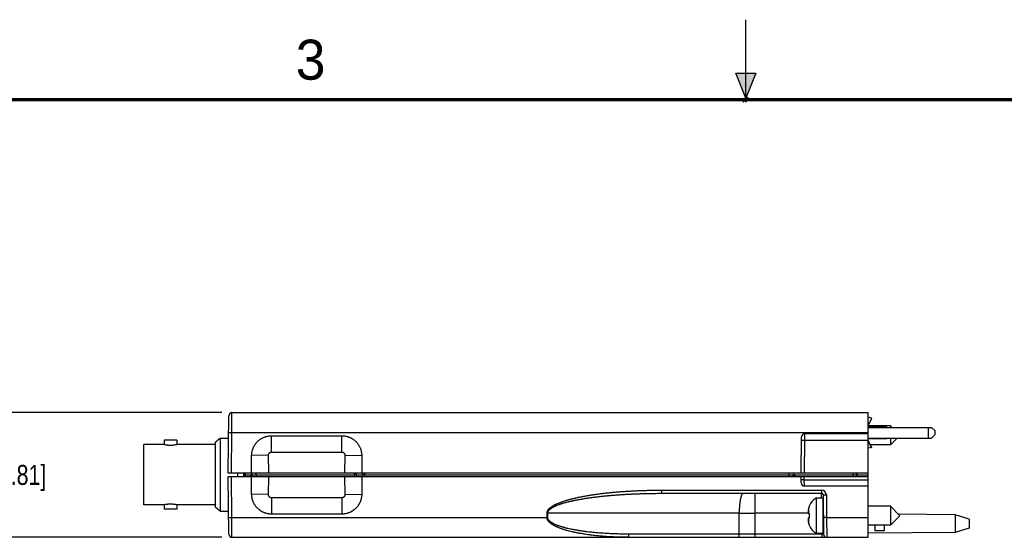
# Model space of a CAD drawing. Header units: inches. Extents: x 0 to 22, y 0 to 17.
# Tile 5 of 23: x 6.5 to 12.6, y 13.8 to 17. Entities that reach past the tile are written whole.
import ezdxf

# ---------------------------------------------------------------- set-up
doc = ezdxf.new("R2010")
doc.units = ezdxf.units.IN
doc.header["$LTSCALE"] = 1.21
doc.header["$MEASUREMENT"] = 0
doc.layers.get('0').update_dxf_attribs({"linetype": 'CONTINUOUS'})
doc.layers.add('DIMENSIONS', color=7, linetype='CONTINUOUS')
doc.styles.get("Standard").update_dxf_attribs({"font": 'txt', "width": 0.8})
doc.styles.add('TEXTSTYLE_2', font='txt')
doc.dimstyles.new('DIMSTYLE_2', dxfattribs={"dimtxt": 0.125, "dimasz": 0.18, "dimexe": 0.18, "dimexo": 0.0625, "dimgap": 0.09, "dimtad": 0, "dimtih": 1, "dimtoh": 1, "dimdec": 3, "dimzin": 4, "dimdsep": 46, "dimtxsty": 'STANDARD', "dimblk": '_FILLED', "dimblk1": '_FILLED', "dimblk2": '_FILLED', "dimcen": 0.09, "dimadec": 0, "dimazin": 0, "dimtp": 0.01, "dimtm": 0.01, "dimtfac": 1, "dimtdec": 3, "dimtofl": 0, "dimtmove": 0, "dimatfit": 3, "dimldrblk": '_FILLED', "dimfxl": 1, "dimtolj": 1, "dimtzin": 4, "dimarcsym": 0})

# ---------------------------------------------------------------- blocks, each defined once
blk = doc.blocks.new('_FILLED')
at = {"color": 0, "linetype": 'BYBLOCK'}
blk.add_solid([(0, 0), (-1, 0.174), (-1, -0.174)], dxfattribs=at)
blk = doc.blocks.new('*D10')
at = {"layer": 'DIMENSIONS', "color": 2, "linetype": 'CONTINUOUS'}
for p, q in [((7.7267, 14.5444), (6.1136, 14.5444)), ((6.2386, 14.5444), (6.2386, 14.2794)), ((6.2386, 13.7644), (6.2386, 14.0294)), ((7.7267, 13.7644), (6.1136, 13.7644))]:
    blk.add_line(p, q, dxfattribs=at)
at = {"layer": 'DIMENSIONS', "color": 2, "linetype": 'CONTINUOUS', "xscale": 0.18, "yscale": 0.18, "zscale": 0.18}
for p, rotation in [((6.2386, 14.5444), 90), ((6.2386, 13.7644), 270)]:
    blk.add_blockref('_FILLED', p, dxfattribs=dict(at, rotation=rotation))
at = {"layer": 'DIMENSIONS', "color": 2, "linetype": 'CONTINUOUS', "insert": (6.2386, 14.2169), "char_height": 0.125, "width": 1.225, "attachment_point": 2, "line_spacing_factor": 0.9}
blk.add_mtext('.780{\\Ftxt.shx;\\W1.000000;\\H0.125000; }[19.81]', dxfattribs=at)

msp = doc.modelspace()

# ---------------------------------------------------------------- hatches: boundary and pattern name
at = {"linetype": 'CONTINUOUS'}
msp.add_hatch(color=2, dxfattribs=at).paths.add_polyline_path([(11, 16.51), (10.9375, 16.6663), (11.0625, 16.6663)])

# ---------------------------------------------------------------- linework, layer by layer
at = {"color": 2, "linetype": 'CONTINUOUS'}
for p, q in [((11, 16.485), (11, 17)), ((11, 16.51), (10.9375, 16.6663)), ((10.9375, 16.6663), (11.0625, 16.6663)), ((11.0625, 16.6663), (11, 16.51)), ((11.015, 16.515), (10.985, 16.485)), ((10.985, 16.485), (11, 16.515)), ((11, 16.485), (11.015, 16.515))]:
    msp.add_line(p, q, dxfattribs=at)
at = {"color": 7, "linetype": 'CONTINUOUS'}
for p, q in [((7.766, 14.1644), (7.7692, 14.5245)), ((7.7892, 14.5444), (11.766, 14.5444)), ((11.766, 13.7644), (11.766, 14.5444)), ((11.7883, 14.5096), (11.766, 14.5145)), ((11.766, 14.4606), (11.7886, 14.5089)), ((11.766, 14.4114), (11.368, 14.4114)), ((11.9042, 14.4604), (11.766, 14.4604)), ((11.881, 14.4534), (11.766, 14.4534)), ((11.766, 14.4514), (12.1614, 14.4514)), ((11.881, 14.4534), (11.881, 14.4514)), ((11.9133, 14.4514), (11.9042, 14.4604)), ((11.9042, 14.4604), (11.9042, 14.4514)), ((12.1614, 14.4514), (12.181, 14.4317)), ((12.181, 14.404), (12.1614, 14.3844)), ((12.181, 14.4317), (12.181, 14.404)), ((7.2386, 13.967), (7.2386, 14.345)), ((7.3645, 14.345), (7.2386, 14.345)), ((7.3645, 14.3725), (7.3645, 14.345)), ((7.4445, 14.3725), (7.3645, 14.3725)), ((7.4445, 14.3725), (7.4445, 14.345)), ((7.686, 14.345), (7.4445, 14.345)), ((7.686, 13.9531), (7.686, 14.3589)), ((7.716, 14.385), (7.716, 13.927)), ((7.716, 14.385), (7.7679, 14.385)), ((8.037, 14.3994), (8.4751, 14.3994)), ((11.346, 14.1644), (11.348, 14.3915)), ((11.766, 14.3844), (12.1614, 14.3844)), ((11.766, 14.3824), (11.881, 14.3824)), ((11.766, 14.3701), (11.7855, 14.3262)), ((11.766, 14.3651), (11.7837, 14.3254)), ((11.9042, 14.3423), (11.7784, 14.3423)), ((11.881, 14.3824), (11.881, 14.3844)), ((11.9463, 14.3844), (11.9042, 14.3423)), ((11.9042, 14.3844), (11.9042, 14.3423)), ((11.7833, 14.3256), (11.766, 14.3222)), ((11.7852, 14.3255), (11.766, 14.3217)), ((11.7835, 14.3256), (11.7833, 14.3256)), ((11.7837, 14.3254), (11.7835, 14.3256)), ((11.7837, 14.3254), (11.7855, 14.3262)), ((11.784, 14.3256), (11.7852, 14.3255)), ((7.911, 14.1644), (7.912, 14.2754)), ((8.6, 14.2754), (8.601, 14.1644)), ((11.766, 14.1644), (7.766, 14.1644)), ((7.824, 14.1644), (7.824, 14.1444)), ((7.861, 14.1644), (7.861, 14.1444)), ((7.8691, 14.1444), (7.8693, 14.1644)), ((7.9164, 14.1444), (7.9162, 14.1545)), ((11.2957, 14.1444), (11.2958, 14.1545)), ((11.6908, 14.1644), (11.6909, 14.1542)), ((7.7692, 13.7842), (7.766, 14.1444)), ((7.766, 14.1444), (11.766, 14.1444)), ((7.912, 14.0333), (7.911, 14.1444)), ((8.601, 14.1444), (8.6, 14.0333)), ((11.3464, 14.1042), (11.346, 14.1444)), ((10.4739, 14.0394), (11.4741, 14.0394)), ((11.766, 14.0844), (11.3664, 14.0844)), ((11.481, 14.0096), (11.4407, 14.0096)), ((11.4407, 14.0096), (11.4407, 13.7891)), ((11.481, 14.0096), (11.481, 13.7891)), ((11.4841, 14.0294), (11.4862, 13.7842)), ((7.3645, 13.967), (7.2386, 13.967)), ((7.3645, 13.967), (7.3645, 13.9395)), ((7.4445, 13.9395), (7.3645, 13.9395)), ((7.4445, 13.967), (7.4445, 13.9395)), ((7.686, 13.967), (7.4445, 13.967)), ((7.716, 13.927), (7.7679, 13.927)), ((8.4751, 13.9094), (8.037, 13.9094)), ((11.3899, 13.9146), (11.3963, 13.9139)), ((11.3963, 13.9594), (11.3963, 13.9576)), ((11.3963, 13.9139), (11.3963, 13.8848)), ((11.9042, 13.9584), (11.766, 13.9584)), ((11.9633, 13.8994), (11.9042, 13.9584)), ((11.9042, 13.9584), (11.9042, 13.8403)), ((12.3099, 13.9054), (11.9547, 13.908)), ((11.3963, 13.8848), (11.3899, 13.8841)), ((11.4856, 13.86), (11.485, 13.86)), ((11.9633, 13.8994), (11.9042, 13.8403)), ((12.396, 13.8774), (12.3099, 13.9054)), ((12.3099, 13.9054), (12.3099, 13.7934)), ((12.396, 13.8774), (12.396, 13.8214)), ((11.3963, 13.8411), (11.3963, 13.8393)), ((11.481, 13.7891), (11.4407, 13.7891)), ((11.9042, 13.8403), (11.766, 13.8403)), ((12.3099, 13.7934), (11.766, 13.7893)), ((11.806, 13.8403), (11.806, 13.805)), ((11.866, 13.8056), (11.806, 13.805)), ((11.866, 13.8403), (11.866, 13.8056)), ((12.396, 13.8214), (12.3099, 13.7934)), ((7.7892, 13.7644), (11.766, 13.7644))]:
    msp.add_line(p, q, dxfattribs=at)
at = {"color": 9, "linetype": 'CONTINUOUS'}
for p, q in [((7.7883, 14.4204), (7.7892, 14.5444)), ((11.766, 14.4619), (11.7883, 14.5096)), ((7.7683, 14.4204), (7.7883, 14.4204)), ((7.786, 14.1644), (7.7883, 14.4204)), ((7.7883, 14.4204), (11.766, 14.4204)), ((11.368, 14.4114), (11.3678, 14.3717)), ((12.141, 14.4514), (12.141, 14.3844)), ((8.037, 14.2976), (8.037, 14.3994)), ((8.4751, 14.2976), (8.4751, 14.3994)), ((11.3478, 14.3717), (11.3678, 14.3717)), ((11.3678, 14.3717), (11.366, 14.1644)), ((11.3678, 14.3717), (11.766, 14.3717)), ((11.766, 14.3645), (11.7833, 14.3256)), ((8.0175, 14.2778), (7.912, 14.2754)), ((8.0196, 14.1644), (8.0175, 14.2778)), ((8.037, 14.2976), (8.4751, 14.2976)), ((8.4945, 14.2778), (8.4924, 14.1644)), ((8.4945, 14.2778), (8.6, 14.2754)), ((7.8692, 14.1541), (7.8742, 14.1542)), ((7.8741, 14.1444), (7.8742, 14.1542)), ((7.8742, 14.1542), (7.8743, 14.1644)), ((7.8742, 14.1542), (7.9162, 14.1542)), ((7.9162, 14.1545), (7.9412, 14.1545)), ((7.9412, 14.1545), (7.9412, 14.1644)), ((7.9414, 14.1444), (7.9412, 14.1545)), ((7.9412, 14.1545), (8.5544, 14.1545)), ((8.5544, 14.1545), (8.5544, 14.1644)), ((8.5544, 14.1545), (8.5544, 14.1444)), ((8.5668, 14.1545), (8.6072, 14.1545)), ((8.5668, 14.1545), (8.5669, 14.1444)), ((8.6073, 14.1444), (8.6072, 14.1545)), ((8.6197, 14.1545), (8.6197, 14.1644)), ((8.6198, 14.1444), (8.6197, 14.1545)), ((8.6197, 14.1545), (11.2709, 14.1545)), ((11.2707, 14.1444), (11.2709, 14.1545)), ((11.2708, 14.1545), (11.2708, 14.1644)), ((11.2709, 14.1545), (11.2958, 14.1545)), ((11.2958, 14.1542), (11.6709, 14.1542)), ((11.6708, 14.1644), (11.6709, 14.1542)), ((11.6709, 14.1444), (11.6709, 14.1542)), ((11.6709, 14.1542), (11.6909, 14.1542)), ((11.6959, 14.1542), (11.6909, 14.1542)), ((11.6959, 14.1542), (11.6958, 14.1644)), ((11.6959, 14.1542), (11.766, 14.1542)), ((7.7883, 13.8883), (7.786, 14.1444)), ((8.0175, 14.031), (8.0196, 14.1444)), ((8.4924, 14.1444), (8.4945, 14.031)), ((11.3662, 14.1237), (11.366, 14.1444)), ((11.3662, 14.1237), (11.766, 14.1237)), ((11.3664, 14.0844), (11.3662, 14.1237)), ((8.0175, 14.031), (7.912, 14.0333)), ((8.4945, 14.031), (8.6, 14.0333)), ((10.4739, 14.0592), (11.4741, 14.0592)), ((10.4739, 14.0592), (10.4739, 14.0394)), ((11.0597, 13.9154), (11.0597, 14.0394)), ((11.4741, 14.0592), (11.4741, 14.0394)), ((11.4743, 14.0096), (11.4741, 14.0394)), ((8.037, 14.0111), (8.037, 13.9094)), ((8.4751, 14.0111), (8.037, 14.0111)), ((8.4751, 14.0111), (8.4751, 13.9094)), ((11.4841, 14.0294), (11.5041, 14.0294)), ((11.5041, 14.0294), (11.5053, 13.8883)), ((9.7583, 13.8883), (9.7583, 13.9154)), ((9.7583, 13.9154), (9.7624, 13.9154)), ((9.7623, 13.8883), (9.7624, 13.9154)), ((10.9592, 13.9154), (9.7624, 13.9154)), ((10.9591, 13.7842), (10.9592, 13.9154)), ((10.9592, 13.9154), (11.0597, 13.9154)), ((11.0595, 13.7842), (11.0597, 13.9154)), ((11.3897, 13.9154), (11.0597, 13.9154)), ((11.3928, 13.9453), (11.3928, 13.9143)), ((11.485, 13.932), (11.485, 13.86)), ((7.7683, 13.8883), (7.7883, 13.8883)), ((7.7883, 13.8883), (9.7583, 13.8883)), ((7.7892, 13.7644), (7.7883, 13.8883)), ((9.7583, 13.8883), (9.7623, 13.8883)), ((11.3928, 13.8844), (11.3928, 13.8534)), ((11.5053, 13.8883), (11.4853, 13.8883)), ((11.5053, 13.8883), (11.766, 13.8883)), ((11.5053, 13.8883), (11.5062, 13.7644)), ((11.4762, 13.7842), (11.4762, 13.7891)), ((10.9591, 13.7842), (10.2697, 13.7842)), ((11.0595, 13.7842), (10.9591, 13.7842)), ((11.4762, 13.7842), (11.0595, 13.7842)), ((11.0595, 13.7644), (11.0595, 13.7842)), ((11.4762, 13.7842), (11.4762, 13.7644)), ((11.4862, 13.7842), (11.4762, 13.7842))]:
    msp.add_line(p, q, dxfattribs=at)
at = {"color": 7, "linetype": 'CONTINUOUS', "const_width": 0.02}
msp.add_lwpolyline([(21.5, 16.5), (0.5, 16.5)], dxfattribs=at)
at = {"color": 7, "linetype": 'CONTINUOUS'}
for centre, radius, start, end in [((7.7892, 14.5244), 0.02, 89.99994, 179.49269), ((11.368, 14.3914), 0.02, 90, 179.5), ((16.9331, 3.7703), 14.058, 130.96873, 131.13086), ((7.9062, 14.1544), 0.01, 1, 90), ((11.3058, 14.1544), 0.01, 91.49056, 179), ((11.7009, 14.1544), 0.01, 181, 270), ((11.3664, 14.1044), 0.02, 180.5, 270), ((11.4741, 14.0294), 0.01, 0.5, 90), ((11.4838, 13.9268), 0.0933, 117.5225, 159.56387), ((16.9331, 24.5417), 14.058, 228.86914, 229.03127), ((11.5508, 13.9133), 0.1616, 174.64763, 177.72704), ((11.4454, 13.9235), 0.0563, 183.92839, 189.10858), ((11.6056, 13.8994), 0.2177, 167.82098, 172.347), ((11.4887, 13.9246), 0.0981, 160.33119, 167.84111), ((11.4898, 13.9244), 0.0992, 165.51323, 167.82296), ((11.485, 13.9427), 0.00394, 180, 269.14218), ((11.4454, 13.8752), 0.0563, 170.89142, 176.07161), ((11.5509, 13.8854), 0.1617, 182.27385, 185.35147), ((11.6056, 13.8993), 0.2177, 187.653, 192.17902), ((11.4887, 13.8741), 0.0981, 192.15889, 199.66881), ((11.485, 13.856), 0.00394, 90, 180), ((11.4838, 13.8719), 0.0933, 200.43613, 242.4775), ((7.7892, 13.7844), 0.02, 180.50731, 270.00006), ((11.5062, 13.7844), 0.02, 180.5, 270)]:
    msp.add_arc(centre, radius, start, end, dxfattribs=at)
at = {"color": 9, "linetype": 'CONTINUOUS'}
for centre, radius, start, end in [((8.5606, 10.9788), 3.1758, 89.88772, 90.11296), ((8.6135, 10.9806), 3.1739, 89.88717, 90.1128), ((11.4741, 14.0292), 0.03, 0.50013, 89.99987)]:
    msp.add_arc(centre, radius, start, end, dxfattribs=at)
at = {"color": 7, "linetype": 'CONTINUOUS'}
for points, knots in [([(11.7886, 14.5089), (11.7886, 14.5089), (11.7886, 14.509), (11.7886, 14.5091), (11.7886, 14.5092), (11.7885, 14.5092), (11.7885, 14.5093), (11.7884, 14.5094), (11.7884, 14.5095), (11.7883, 14.5096), (11.7883, 14.5096)], [0, 0, 0, 0, 0.093183, 0.190299, 0.294808, 0.409429, 0.536119, 0.676235, 0.830683, 1, 1, 1, 1]), ([(7.3645, 14.345), (7.3655, 14.3448), (7.3694, 14.344), (7.3753, 14.3429), (7.3826, 14.342), (7.3894, 14.3413), (7.3968, 14.3408), (7.4045, 14.3406), (7.4122, 14.3408), (7.4197, 14.3413), (7.4265, 14.342), (7.4337, 14.3429), (7.4396, 14.344), (7.4435, 14.3448), (7.4445, 14.345)], [0, 0, 0, 0, 0.038694, 0.147757, 0.223439, 0.309554, 0.402913, 0.5, 0.597087, 0.690446, 0.776561, 0.852243, 0.961306, 1, 1, 1, 1]), ([(7.912, 14.2754), (7.912, 14.2795), (7.9125, 14.2876), (7.9141, 14.2977), (7.9159, 14.3056), (7.9173, 14.3105), (7.9186, 14.3144), (7.9199, 14.3182), (7.9218, 14.323), (7.9243, 14.3285), (7.9271, 14.334), (7.9301, 14.3393), (7.9334, 14.3444), (7.9369, 14.3494), (7.9407, 14.3542), (7.9447, 14.3588), (7.9489, 14.3632), (7.9534, 14.3673), (7.958, 14.3713), (7.9628, 14.3751), (7.9678, 14.3786), (7.973, 14.3818), (7.9783, 14.3848), (7.9838, 14.3875), (7.9894, 14.39), (7.9941, 14.3918), (7.998, 14.3931), (8.0019, 14.3943), (8.0068, 14.3957), (8.0147, 14.3975), (8.0248, 14.399), (8.0329, 14.3994), (8.037, 14.3994)], [0, 0, 0, 0, 0.062484, 0.124969, 0.156221, 0.187473, 0.2031, 0.218727, 0.249978, 0.28123, 0.312482, 0.343734, 0.374986, 0.406238, 0.43749, 0.468742, 0.499994, 0.531246, 0.562498, 0.593751, 0.625003, 0.656256, 0.687508, 0.718761, 0.750013, 0.781266, 0.796893, 0.812521, 0.843773, 0.875026, 0.937513, 1, 1, 1, 1]), ([(8.4751, 14.3994), (8.4791, 14.3994), (8.4873, 14.399), (8.4973, 14.3975), (8.5053, 14.3957), (8.5102, 14.3943), (8.5141, 14.3931), (8.5179, 14.3918), (8.5227, 14.39), (8.5282, 14.3875), (8.5337, 14.3848), (8.539, 14.3818), (8.5442, 14.3786), (8.5492, 14.3751), (8.554, 14.3713), (8.5586, 14.3673), (8.5631, 14.3632), (8.5673, 14.3588), (8.5713, 14.3542), (8.5751, 14.3494), (8.5786, 14.3444), (8.5819, 14.3393), (8.585, 14.334), (8.5878, 14.3285), (8.5903, 14.323), (8.5921, 14.3182), (8.5935, 14.3144), (8.5947, 14.3105), (8.5961, 14.3056), (8.598, 14.2977), (8.5995, 14.2876), (8.6, 14.2795), (8.6, 14.2754)], [0, 0, 0, 0, 0.062487, 0.124974, 0.156227, 0.187479, 0.203107, 0.218734, 0.249987, 0.281239, 0.312492, 0.343744, 0.374997, 0.406249, 0.437502, 0.468754, 0.500006, 0.531258, 0.56251, 0.593762, 0.625014, 0.656266, 0.687518, 0.71877, 0.750022, 0.781273, 0.7969, 0.812527, 0.843779, 0.875031, 0.937516, 1, 1, 1, 1]), ([(11.7855, 14.3262), (11.7855, 14.3262), (11.7856, 14.3262), (11.7856, 14.3261), (11.7855, 14.326), (11.7855, 14.3259), (11.7855, 14.3258), (11.7854, 14.3257), (11.7853, 14.3256), (11.7853, 14.3256), (11.7852, 14.3255)], [0, 0, 0, 0, 0.093183, 0.190299, 0.294808, 0.409429, 0.536119, 0.676235, 0.830683, 1, 1, 1, 1]), ([(8.037, 13.9094), (8.0329, 13.9094), (8.0268, 13.9097), (8.0187, 13.9106), (8.0127, 13.9117), (8.0068, 13.913), (8.0019, 13.9144), (7.998, 13.9156), (7.9941, 13.9169), (7.9894, 13.9187), (7.9838, 13.9212), (7.9783, 13.9239), (7.973, 13.9269), (7.9687, 13.9296), (7.9653, 13.9319), (7.962, 13.9343), (7.958, 13.9374), (7.9534, 13.9414), (7.9489, 13.9456), (7.9447, 13.95), (7.9407, 13.9546), (7.9369, 13.9593), (7.9334, 13.9643), (7.9301, 13.9695), (7.9271, 13.9747), (7.9243, 13.9802), (7.9218, 13.9857), (7.9195, 13.9914), (7.9176, 13.9972), (7.9159, 14.0031), (7.9141, 14.011), (7.9125, 14.0211), (7.912, 14.0292), (7.912, 14.0333)], [0, 0, 0, 0, 0.062486, 0.093738, 0.12499, 0.156242, 0.187494, 0.203121, 0.218749, 0.250001, 0.281253, 0.312505, 0.343757, 0.375008, 0.390635, 0.406263, 0.437514, 0.468766, 0.500018, 0.531269, 0.562521, 0.593772, 0.625024, 0.656275, 0.687526, 0.718777, 0.750029, 0.78128, 0.812531, 0.843782, 0.875033, 0.937517, 1, 1, 1, 1]), ([(8.6, 14.0333), (8.6, 14.0292), (8.5995, 14.0211), (8.598, 14.011), (8.5961, 14.0031), (8.5945, 13.9972), (8.5925, 13.9914), (8.5903, 13.9857), (8.5878, 13.9802), (8.585, 13.9747), (8.5819, 13.9695), (8.5786, 13.9643), (8.5751, 13.9593), (8.5713, 13.9546), (8.5673, 13.95), (8.5631, 13.9456), (8.5586, 13.9414), (8.554, 13.9374), (8.55, 13.9343), (8.5467, 13.9319), (8.5433, 13.9296), (8.539, 13.9269), (8.5337, 13.9239), (8.5282, 13.9212), (8.5227, 13.9187), (8.5179, 13.9169), (8.5141, 13.9156), (8.5102, 13.9144), (8.5053, 13.913), (8.4993, 13.9117), (8.4933, 13.9106), (8.4852, 13.9097), (8.4791, 13.9094), (8.4751, 13.9094)], [0, 0, 0, 0, 0.062483, 0.124967, 0.156218, 0.187469, 0.21872, 0.249971, 0.281223, 0.312474, 0.343725, 0.374976, 0.406228, 0.437479, 0.468731, 0.499982, 0.531234, 0.562486, 0.593737, 0.609365, 0.624992, 0.656243, 0.687495, 0.718747, 0.749999, 0.781251, 0.796879, 0.812506, 0.843758, 0.87501, 0.906262, 0.937514, 1, 1, 1, 1]), ([(9.7624, 13.9154), (9.7624, 13.9159), (9.7624, 13.9169), (9.7625, 13.9183), (9.7628, 13.9198), (9.7631, 13.9212), (9.7635, 13.9226), (9.764, 13.9239), (9.7646, 13.9253), (9.7654, 13.927), (9.7666, 13.9291), (9.7683, 13.9315), (9.7701, 13.9337), (9.772, 13.9359), (9.7741, 13.9379), (9.7762, 13.9399), (9.7784, 13.9417), (9.7807, 13.9435), (9.783, 13.9452), (9.7854, 13.9468), (9.7878, 13.9484), (9.7903, 13.9499), (9.7928, 13.9514), (9.7953, 13.9528), (9.7979, 13.9542), (9.8004, 13.9555), (9.803, 13.9568), (9.8065, 13.9585), (9.81, 13.9601), (9.8135, 13.9617), (9.817, 13.9632), (9.8233, 13.9658), (9.8305, 13.9685), (9.8378, 13.9711), (9.8432, 13.973), (9.8487, 13.9748), (9.8543, 13.9765), (9.8598, 13.9782), (9.8672, 13.9803), (9.8765, 13.9829), (9.8858, 13.9853), (9.8933, 13.9872), (9.9008, 13.989), (9.9083, 13.9908), (9.9158, 13.9925), (9.9234, 13.9941), (9.9328, 13.9961), (9.9441, 13.9983), (9.9555, 14.0005), (9.9669, 14.0025), (9.9783, 14.0045), (9.9897, 14.0064), (10.0011, 14.0082), (10.0126, 14.0099), (10.024, 14.0116), (10.0355, 14.0132), (10.0469, 14.0147), (10.0584, 14.0161), (10.0699, 14.0175), (10.0814, 14.0189), (10.0929, 14.0202), (10.1082, 14.0218), (10.1235, 14.0234), (10.1389, 14.0248), (10.1542, 14.0262), (10.1735, 14.0279), (10.1965, 14.0296), (10.2196, 14.0312), (10.2427, 14.0327), (10.2658, 14.034), (10.2966, 14.0355), (10.3274, 14.0368), (10.3582, 14.0377), (10.3813, 14.0383), (10.4045, 14.0388), (10.4353, 14.0392), (10.4584, 14.0394), (10.4739, 14.0394)], [0, 0, 0, 0, 0.001954, 0.003907, 0.005861, 0.007815, 0.009769, 0.011722, 0.013676, 0.01563, 0.019537, 0.023444, 0.027351, 0.031258, 0.035165, 0.039072, 0.042979, 0.046886, 0.050793, 0.054701, 0.058608, 0.062515, 0.066421, 0.070328, 0.074235, 0.078142, 0.082049, 0.085956, 0.093769, 0.097676, 0.101582, 0.109396, 0.125021, 0.132835, 0.140648, 0.148461, 0.156273, 0.164086, 0.171899, 0.187525, 0.20315, 0.210963, 0.218776, 0.234401, 0.242213, 0.250026, 0.265651, 0.281276, 0.296901, 0.312526, 0.328151, 0.343776, 0.359401, 0.375026, 0.39065, 0.406275, 0.4219, 0.437525, 0.453149, 0.468774, 0.484399, 0.500023, 0.531272, 0.546897, 0.562521, 0.59377, 0.625019, 0.656268, 0.687516, 0.718765, 0.750014, 0.81251, 0.843759, 0.875007, 0.906256, 0.937504, 1, 1, 1, 1]), ([(7.4445, 13.967), (7.4435, 13.9672), (7.4396, 13.968), (7.4337, 13.9691), (7.4265, 13.97), (7.4197, 13.9707), (7.4122, 13.9712), (7.4045, 13.9714), (7.3968, 13.9712), (7.3894, 13.9707), (7.3826, 13.97), (7.3753, 13.9691), (7.3694, 13.968), (7.3655, 13.9672), (7.3645, 13.967)], [0, 0, 0, 0, 0.038694, 0.147757, 0.223439, 0.309554, 0.402913, 0.5, 0.597087, 0.690446, 0.776561, 0.852243, 0.961306, 1, 1, 1, 1])]:
    msp.add_open_spline(points, degree=3, knots=knots, dxfattribs=at)
at = {"color": 9, "linetype": 'CONTINUOUS'}
for points, knots in [([(8.0175, 14.2778), (8.0175, 14.2784), (8.0175, 14.2797), (8.0178, 14.2816), (8.0181, 14.2832), (8.0185, 14.2844), (8.019, 14.2856), (8.0196, 14.2871), (8.0205, 14.2885), (8.0212, 14.2896), (8.022, 14.2906), (8.023, 14.2918), (8.0242, 14.2929), (8.0252, 14.2937), (8.0263, 14.2945), (8.0277, 14.2953), (8.0291, 14.296), (8.0303, 14.2965), (8.0316, 14.2969), (8.0331, 14.2973), (8.035, 14.2976), (8.0363, 14.2976), (8.037, 14.2976)], [0, 0, 0, 0, 0.062494, 0.124988, 0.187482, 0.218739, 0.249996, 0.31249, 0.374985, 0.406242, 0.437499, 0.499994, 0.562489, 0.593747, 0.625004, 0.6875, 0.749996, 0.781253, 0.812511, 0.875007, 0.937503, 1, 1, 1, 1]), ([(8.4751, 14.2976), (8.4757, 14.2976), (8.477, 14.2976), (8.4789, 14.2973), (8.4805, 14.2969), (8.4817, 14.2965), (8.4829, 14.296), (8.4844, 14.2953), (8.4857, 14.2945), (8.4868, 14.2937), (8.4878, 14.2929), (8.489, 14.2918), (8.4901, 14.2906), (8.4908, 14.2896), (8.4916, 14.2885), (8.4924, 14.2871), (8.4931, 14.2856), (8.4935, 14.2844), (8.4939, 14.2832), (8.4943, 14.2816), (8.4945, 14.2797), (8.4945, 14.2784), (8.4945, 14.2778)], [0, 0, 0, 0, 0.062497, 0.124993, 0.187489, 0.218747, 0.250004, 0.3125, 0.374996, 0.406253, 0.437511, 0.500006, 0.562501, 0.593758, 0.625015, 0.68751, 0.750004, 0.781261, 0.812518, 0.875012, 0.937506, 1, 1, 1, 1]), ([(8.5669, 14.1545), (8.5669, 14.1549), (8.5668, 14.1555), (8.5668, 14.1565), (8.5666, 14.1574), (8.5665, 14.1583), (8.5663, 14.1592), (8.566, 14.16), (8.5657, 14.1608), (8.5654, 14.1615), (8.565, 14.1621), (8.5646, 14.1627), (8.5642, 14.1632), (8.5638, 14.1636), (8.5633, 14.1639), (8.5629, 14.1641), (8.5626, 14.1643), (8.5624, 14.1643), (8.5621, 14.1643), (8.5619, 14.1644), (8.5619, 14.1644)], [0, 0, 0, 0, 0.081198, 0.161719, 0.241005, 0.318515, 0.393742, 0.466219, 0.535536, 0.601349, 0.663402, 0.721544, 0.775753, 0.826169, 0.873123, 0.917171, 0.938363, 0.959144, 0.979645, 1, 1, 1, 1]), ([(8.6072, 14.1545), (8.6072, 14.1549), (8.6072, 14.1555), (8.6071, 14.1565), (8.607, 14.1574), (8.6068, 14.1583), (8.6066, 14.1592), (8.6064, 14.16), (8.6061, 14.1608), (8.6057, 14.1615), (8.6054, 14.1621), (8.605, 14.1627), (8.6046, 14.1632), (8.6041, 14.1636), (8.6037, 14.1639), (8.6033, 14.1641), (8.603, 14.1643), (8.6027, 14.1643), (8.6025, 14.1643), (8.6023, 14.1644), (8.6022, 14.1644)], [0, 0, 0, 0, 0.081198, 0.161719, 0.241005, 0.318515, 0.393742, 0.466219, 0.535536, 0.601349, 0.663402, 0.721544, 0.775753, 0.826169, 0.873123, 0.917171, 0.938363, 0.959144, 0.979645, 1, 1, 1, 1]), ([(11.7009, 14.1444), (11.7009, 14.1444), (11.7007, 14.1444), (11.7004, 14.1444), (11.7, 14.1445), (11.6996, 14.1447), (11.6991, 14.145), (11.6987, 14.1454), (11.6983, 14.1459), (11.6979, 14.1464), (11.6976, 14.1469), (11.6974, 14.1474), (11.6972, 14.1477), (11.697, 14.1481), (11.6968, 14.1486), (11.6966, 14.1493), (11.6964, 14.1502), (11.6962, 14.1512), (11.6961, 14.152), (11.696, 14.1526), (11.696, 14.1533), (11.6959, 14.1538), (11.6959, 14.1542)], [0, 0, 0, 0, 0.019337, 0.038758, 0.078482, 0.120192, 0.164683, 0.212586, 0.264386, 0.320406, 0.380822, 0.412708, 0.445699, 0.479782, 0.514936, 0.588304, 0.665455, 0.74589, 0.828975, 0.871284, 0.913964, 1, 1, 1, 1]), ([(7.9163, 14.1487), (7.9156, 14.1485), (7.9141, 14.148), (7.9119, 14.1472), (7.9097, 14.1465), (7.9079, 14.146), (7.9065, 14.1456), (7.9055, 14.1453), (7.9045, 14.145), (7.9035, 14.1448), (7.9025, 14.1446), (7.9015, 14.1445), (7.9008, 14.1444), (7.9002, 14.1444), (7.8999, 14.1444), (7.8997, 14.1444)], [0, 0, 0, 0, 0.136367, 0.271136, 0.403833, 0.533803, 0.597493, 0.660125, 0.721512, 0.781431, 0.839608, 0.895701, 0.949312, 0.975055, 1, 1, 1, 1]), ([(11.3123, 14.1444), (11.3122, 14.1444), (11.3119, 14.1444), (11.3113, 14.1444), (11.3105, 14.1445), (11.3096, 14.1446), (11.3086, 14.1448), (11.3076, 14.145), (11.3065, 14.1453), (11.3055, 14.1456), (11.3041, 14.146), (11.3023, 14.1465), (11.3001, 14.1472), (11.2979, 14.148), (11.2965, 14.1485), (11.2957, 14.1487)], [0, 0, 0, 0, 0.024941, 0.050685, 0.104298, 0.160392, 0.218569, 0.278488, 0.339875, 0.402506, 0.466196, 0.596168, 0.728865, 0.863633, 1, 1, 1, 1]), ([(11.3662, 14.1237), (11.3655, 14.1236), (11.3642, 14.1236), (11.3623, 14.1236), (11.3604, 14.1236), (11.3586, 14.1236), (11.3568, 14.1236), (11.3551, 14.1236), (11.3535, 14.1236), (11.3521, 14.1236), (11.351, 14.1236), (11.3501, 14.1237), (11.3496, 14.1237), (11.3491, 14.1237), (11.3486, 14.1237), (11.3481, 14.1237), (11.3477, 14.1237), (11.3474, 14.1237), (11.3471, 14.1237), (11.3468, 14.1237), (11.3466, 14.1238), (11.3464, 14.1238), (11.3464, 14.1238), (11.3463, 14.1238), (11.3463, 14.1238), (11.3463, 14.1238), (11.3462, 14.1238), (11.3462, 14.1238), (11.3462, 14.1238), (11.3462, 14.1238), (11.3462, 14.1238), (11.3462, 14.1238)], [0, 0, 0, 0, 0.097951, 0.194957, 0.290085, 0.382419, 0.471071, 0.555187, 0.633959, 0.706627, 0.772493, 0.802675, 0.830924, 0.857173, 0.881359, 0.903423, 0.923314, 0.940983, 0.956389, 0.969496, 0.980274, 0.988701, 0.992028, 0.994765, 0.995912, 0.996912, 0.997766, 0.998476, 0.999044, 0.999477, 1, 1, 1, 1]), ([(8.037, 14.0111), (8.0363, 14.0111), (8.035, 14.0111), (8.0331, 14.0114), (8.0316, 14.0118), (8.0303, 14.0122), (8.0291, 14.0127), (8.0277, 14.0134), (8.0263, 14.0143), (8.0252, 14.015), (8.0242, 14.0158), (8.023, 14.0169), (8.022, 14.0181), (8.0212, 14.0191), (8.0205, 14.0202), (8.0196, 14.0216), (8.019, 14.0231), (8.0185, 14.0243), (8.0181, 14.0255), (8.0178, 14.0271), (8.0175, 14.029), (8.0175, 14.0303), (8.0175, 14.031)], [0, 0, 0, 0, 0.062497, 0.124993, 0.187489, 0.218747, 0.250004, 0.3125, 0.374996, 0.406253, 0.437511, 0.500006, 0.562501, 0.593758, 0.625015, 0.68751, 0.750004, 0.781261, 0.812518, 0.875012, 0.937506, 1, 1, 1, 1]), ([(8.4945, 14.031), (8.4945, 14.0303), (8.4945, 14.029), (8.4943, 14.0271), (8.4939, 14.0255), (8.4935, 14.0243), (8.4931, 14.0231), (8.4924, 14.0216), (8.4916, 14.0202), (8.4908, 14.0191), (8.4901, 14.0181), (8.489, 14.0169), (8.4878, 14.0158), (8.4868, 14.015), (8.4857, 14.0143), (8.4844, 14.0134), (8.4829, 14.0127), (8.4817, 14.0122), (8.4805, 14.0118), (8.4789, 14.0114), (8.477, 14.0111), (8.4757, 14.0111), (8.4751, 14.0111)], [0, 0, 0, 0, 0.062494, 0.124988, 0.187482, 0.218739, 0.249996, 0.31249, 0.374985, 0.406242, 0.437499, 0.499994, 0.562489, 0.593747, 0.625004, 0.6875, 0.749996, 0.781253, 0.812511, 0.875007, 0.937503, 1, 1, 1, 1]), ([(9.7583, 13.9154), (9.7583, 13.9159), (9.7584, 13.9169), (9.7585, 13.9184), (9.7587, 13.9198), (9.759, 13.9218), (9.7596, 13.9241), (9.7604, 13.9265), (9.7612, 13.9283), (9.762, 13.93), (9.7632, 13.9322), (9.7647, 13.9347), (9.7664, 13.9371), (9.7683, 13.9394), (9.7702, 13.9416), (9.7722, 13.9437), (9.775, 13.9464), (9.778, 13.949), (9.781, 13.9515), (9.7842, 13.9538), (9.7882, 13.9567), (9.7931, 13.9599), (9.7973, 13.9624), (9.8007, 13.9643), (9.8041, 13.9662), (9.8085, 13.9685), (9.8129, 13.9706), (9.8164, 13.9723), (9.82, 13.9739), (9.8262, 13.9767), (9.8335, 13.9797), (9.8408, 13.9826), (9.8463, 13.9846), (9.8518, 13.9866), (9.8592, 13.9892), (9.8666, 13.9916), (9.8741, 13.994), (9.8797, 13.9957), (9.8854, 13.9974), (9.891, 13.999), (9.8967, 14.0006), (9.9023, 14.0021), (9.908, 14.0036), (9.9156, 14.0055), (9.9232, 14.0074), (9.9308, 14.0092), (9.9423, 14.0118), (9.9557, 14.0147), (9.971, 14.0179), (9.9826, 14.0201), (9.9941, 14.0222), (10.0096, 14.025), (10.0289, 14.0282), (10.0482, 14.0311), (10.0637, 14.0333), (10.0754, 14.0349), (10.087, 14.0365), (10.0987, 14.0379), (10.1104, 14.0394), (10.1259, 14.0412), (10.1454, 14.0433), (10.1688, 14.0456), (10.1922, 14.0477), (10.2156, 14.0496), (10.239, 14.0513), (10.2625, 14.0528), (10.286, 14.0542), (10.3094, 14.0554), (10.3329, 14.0564), (10.3564, 14.0573), (10.3799, 14.058), (10.4034, 14.0585), (10.4347, 14.059), (10.4582, 14.0592), (10.4739, 14.0592)], [0, 0, 0, 0, 0.001953, 0.003906, 0.005859, 0.007813, 0.011718, 0.015623, 0.017576, 0.01953, 0.023435, 0.027341, 0.031247, 0.035154, 0.03906, 0.042966, 0.046872, 0.054684, 0.05859, 0.062497, 0.070309, 0.078121, 0.085934, 0.08984, 0.093747, 0.101559, 0.109372, 0.113278, 0.117185, 0.124997, 0.140622, 0.148435, 0.156247, 0.16406, 0.171873, 0.187498, 0.19531, 0.203123, 0.210935, 0.218748, 0.226561, 0.234373, 0.242186, 0.249998, 0.265624, 0.273436, 0.281249, 0.312499, 0.328124, 0.343749, 0.359374, 0.374999, 0.406249, 0.437499, 0.453124, 0.468749, 0.484374, 0.499999, 0.515625, 0.53125, 0.5625, 0.59375, 0.625, 0.65625, 0.6875, 0.71875, 0.75, 0.78125, 0.8125, 0.84375, 0.875, 0.90625, 0.9375, 1, 1, 1, 1]), ([(10.9843, 14.0394), (10.9841, 14.0394), (10.9837, 14.0393), (10.9831, 14.0392), (10.9825, 14.039), (10.9818, 14.0388), (10.9812, 14.0384), (10.9806, 14.038), (10.98, 14.0375), (10.9794, 14.037), (10.9788, 14.0363), (10.9782, 14.0356), (10.9776, 14.0349), (10.977, 14.034), (10.9765, 14.0331), (10.9759, 14.0321), (10.9753, 14.0311), (10.9747, 14.0299), (10.9742, 14.0287), (10.9736, 14.0275), (10.9731, 14.0261), (10.9725, 14.0247), (10.972, 14.0233), (10.9713, 14.0212), (10.9704, 14.0184), (10.9694, 14.015), (10.9684, 14.0112), (10.9675, 14.0073), (10.9666, 14.0031), (10.9658, 13.9987), (10.965, 13.9941), (10.9642, 13.9893), (10.9635, 13.9843), (10.9628, 13.9792), (10.9622, 13.9739), (10.9617, 13.9685), (10.9612, 13.9629), (10.9607, 13.9572), (10.9603, 13.9515), (10.96, 13.9456), (10.9597, 13.9397), (10.9595, 13.9337), (10.9593, 13.9256), (10.9592, 13.9195), (10.9592, 13.9154)], [0, 0, 0, 0, 0.004714, 0.009494, 0.014403, 0.0195, 0.024836, 0.030454, 0.036394, 0.042686, 0.049355, 0.056422, 0.063903, 0.071811, 0.080155, 0.088945, 0.098184, 0.107877, 0.118025, 0.128631, 0.139693, 0.15121, 0.16318, 0.1756, 0.201775, 0.2297, 0.259329, 0.290609, 0.323481, 0.357881, 0.393737, 0.430973, 0.469511, 0.509267, 0.550152, 0.592078, 0.634949, 0.67867, 0.723142, 0.768264, 0.813935, 0.860049, 0.906503, 1, 1, 1, 1]), ([(10.2657, 13.7644), (10.2544, 13.7644), (10.2375, 13.7645), (10.215, 13.7649), (10.198, 13.7654), (10.1811, 13.7661), (10.1586, 13.7671), (10.1361, 13.7684), (10.1136, 13.77), (10.0911, 13.7718), (10.0686, 13.774), (10.0462, 13.7764), (10.0322, 13.7782), (10.021, 13.7796), (10.0098, 13.7812), (9.9987, 13.7828), (9.9875, 13.7845), (9.9764, 13.7863), (9.9653, 13.7883), (9.9542, 13.7903), (9.9459, 13.7919), (9.9376, 13.7936), (9.9293, 13.7954), (9.921, 13.7972), (9.91, 13.7997), (9.899, 13.8024), (9.8881, 13.8053), (9.88, 13.8076), (9.8718, 13.81), (9.8637, 13.8125), (9.8557, 13.8151), (9.849, 13.8174), (9.8437, 13.8193), (9.8384, 13.8213), (9.8318, 13.8239), (9.8252, 13.8266), (9.8201, 13.8289), (9.8162, 13.8306), (9.8124, 13.8324), (9.8086, 13.8343), (9.8048, 13.8363), (9.801, 13.8383), (9.7973, 13.8404), (9.7937, 13.8426), (9.7901, 13.8449), (9.7866, 13.8473), (9.7831, 13.8498), (9.7798, 13.8525), (9.7765, 13.8552), (9.7739, 13.8577), (9.7719, 13.8597), (9.7704, 13.8613), (9.769, 13.8629), (9.7676, 13.8645), (9.7663, 13.8662), (9.7653, 13.8677), (9.7645, 13.8689), (9.7637, 13.8701), (9.7628, 13.8717), (9.7618, 13.8736), (9.7609, 13.8756), (9.7602, 13.8776), (9.7595, 13.8797), (9.7591, 13.8814), (9.7588, 13.8828), (9.7586, 13.8839), (9.7585, 13.885), (9.7584, 13.8864), (9.7583, 13.8875), (9.7583, 13.8883)], [0, 0, 0, 0, 0.062338, 0.093506, 0.124675, 0.155843, 0.187012, 0.249349, 0.280518, 0.311689, 0.374031, 0.405204, 0.436379, 0.451967, 0.467556, 0.498735, 0.514325, 0.529916, 0.561101, 0.576694, 0.592289, 0.607885, 0.623482, 0.639081, 0.654681, 0.685886, 0.701492, 0.7171, 0.732711, 0.748325, 0.763943, 0.779565, 0.787377, 0.795191, 0.810823, 0.826462, 0.834284, 0.842109, 0.849936, 0.857766, 0.865599, 0.873435, 0.881275, 0.889119, 0.896969, 0.904824, 0.912685, 0.920554, 0.928432, 0.93632, 0.940268, 0.94422, 0.948176, 0.952135, 0.956098, 0.960066, 0.962052, 0.964039, 0.968016, 0.971998, 0.975985, 0.979977, 0.983975, 0.987976, 0.989978, 0.991982, 0.993986, 0.99599, 1, 1, 1, 1]), ([(10.2697, 13.7842), (10.2586, 13.7842), (10.2419, 13.7843), (10.2197, 13.7847), (10.2031, 13.7851), (10.1864, 13.7856), (10.1642, 13.7864), (10.142, 13.7875), (10.1198, 13.7888), (10.0976, 13.7903), (10.0755, 13.792), (10.0533, 13.794), (10.0367, 13.7957), (10.0202, 13.7975), (10.0064, 13.7992), (9.9953, 13.8006), (9.9871, 13.8017), (9.9788, 13.8029), (9.9706, 13.8041), (9.9623, 13.8053), (9.9541, 13.8067), (9.9459, 13.808), (9.9377, 13.8094), (9.9295, 13.8109), (9.9213, 13.8125), (9.9131, 13.8141), (9.9022, 13.8164), (9.8913, 13.8188), (9.8805, 13.8213), (9.8724, 13.8234), (9.8657, 13.8252), (9.8604, 13.8266), (9.855, 13.8282), (9.8483, 13.8301), (9.8417, 13.8322), (9.8364, 13.834), (9.8325, 13.8353), (9.8285, 13.8367), (9.8246, 13.8382), (9.8207, 13.8396), (9.8155, 13.8417), (9.8091, 13.8444), (9.8028, 13.8474), (9.7985, 13.8496), (9.796, 13.8509), (9.7935, 13.8522), (9.7905, 13.8539), (9.7875, 13.8557), (9.7852, 13.8573), (9.7834, 13.8584), (9.7817, 13.8596), (9.78, 13.8609), (9.7784, 13.8622), (9.7768, 13.8635), (9.7752, 13.8649), (9.7736, 13.8663), (9.7721, 13.8678), (9.7702, 13.8698), (9.7684, 13.872), (9.7668, 13.8743), (9.7657, 13.8761), (9.7648, 13.878), (9.7639, 13.88), (9.7633, 13.8816), (9.763, 13.883), (9.7627, 13.884), (9.7626, 13.8851), (9.7624, 13.8861), (9.7624, 13.8872), (9.7623, 13.8879), (9.7623, 13.8883)], [0, 0, 0, 0, 0.062414, 0.093621, 0.124828, 0.156034, 0.18724, 0.249653, 0.280859, 0.312066, 0.37448, 0.405688, 0.436896, 0.468105, 0.499315, 0.514921, 0.530527, 0.546133, 0.561739, 0.577346, 0.592954, 0.608561, 0.62417, 0.639779, 0.655389, 0.670999, 0.68661, 0.717836, 0.733451, 0.749067, 0.764684, 0.772494, 0.780304, 0.795926, 0.811551, 0.819364, 0.827179, 0.834994, 0.84281, 0.850628, 0.858447, 0.874089, 0.889738, 0.897567, 0.901482, 0.905399, 0.913234, 0.921073, 0.924994, 0.928917, 0.932841, 0.936767, 0.940695, 0.944625, 0.948556, 0.952491, 0.956428, 0.960368, 0.968257, 0.972209, 0.976165, 0.980126, 0.984092, 0.988063, 0.99005, 0.992039, 0.994028, 0.996018, 0.998009, 1, 1, 1, 1]), ([(10.2657, 13.7644), (10.2657, 13.7644), (10.2658, 13.7644), (10.2659, 13.7644), (10.2661, 13.7644), (10.2663, 13.7646), (10.2665, 13.7647), (10.2667, 13.765), (10.2669, 13.7652), (10.2671, 13.7655), (10.2672, 13.7659), (10.2674, 13.7663), (10.2676, 13.7667), (10.2678, 13.7672), (10.2679, 13.7677), (10.2681, 13.7683), (10.2682, 13.7689), (10.2684, 13.7695), (10.2686, 13.7704), (10.2688, 13.7716), (10.269, 13.7732), (10.2692, 13.7748), (10.2694, 13.7766), (10.2696, 13.7784), (10.2696, 13.7803), (10.2697, 13.7822), (10.2697, 13.7835), (10.2697, 13.7842)], [0, 0, 0, 0, 0.004714, 0.009494, 0.019487, 0.030431, 0.042655, 0.056386, 0.071772, 0.088904, 0.107836, 0.128589, 0.151168, 0.175559, 0.201736, 0.229663, 0.259293, 0.290576, 0.32345, 0.393707, 0.469484, 0.550129, 0.634929, 0.723127, 0.813924, 0.906496, 1, 1, 1, 1]), ([(10.9551, 13.7644), (10.9551, 13.7644), (10.9552, 13.7644), (10.9553, 13.7644), (10.9555, 13.7644), (10.9557, 13.7646), (10.9559, 13.7647), (10.956, 13.765), (10.9562, 13.7652), (10.9564, 13.7655), (10.9566, 13.7659), (10.9568, 13.7663), (10.957, 13.7667), (10.9571, 13.7672), (10.9573, 13.7677), (10.9574, 13.7683), (10.9576, 13.7689), (10.9578, 13.7695), (10.9579, 13.7704), (10.9582, 13.7716), (10.9584, 13.7732), (10.9586, 13.7748), (10.9588, 13.7766), (10.9589, 13.7784), (10.959, 13.7803), (10.9591, 13.7822), (10.9591, 13.7835), (10.9591, 13.7842)], [0, 0, 0, 0, 0.004714, 0.009494, 0.019487, 0.030431, 0.042655, 0.056386, 0.071772, 0.088904, 0.107836, 0.128589, 0.151168, 0.175559, 0.201736, 0.229663, 0.259293, 0.290576, 0.32345, 0.393707, 0.469484, 0.550129, 0.634929, 0.723127, 0.813924, 0.906496, 1, 1, 1, 1])]:
    msp.add_open_spline(points, degree=3, knots=knots, dxfattribs=at)

# ---------------------------------------------------------------- texts
at = {"color": 2, "linetype": 'CONTINUOUS', "insert": (8.1875, 16.875), "char_height": 0.25, "width": 0.25, "attachment_point": 1, "line_spacing_factor": 0.9, "style": 'TEXTSTYLE_2'}
msp.add_mtext('3', dxfattribs=at)

# ---------------------------------------------------------------- dimensions: what is measured, and where the dimension line sits
at = {"layer": 'DIMENSIONS', "color": 2, "linetype": 'CONTINUOUS'}
dim = msp.add_linear_dim(base=(6.2386, 14.5444), p1=(7.7267, 13.7644), p2=(7.7267, 14.5444), angle=90, dimstyle='DIMSTYLE_2', dxfattribs=at)
dim.commit()
dim.dimension.update_dxf_attribs({"geometry": '*D10', "text_midpoint": (6.1136, 14.1544), "dimtype": 160})

doc.saveas('drawing.dxf')
